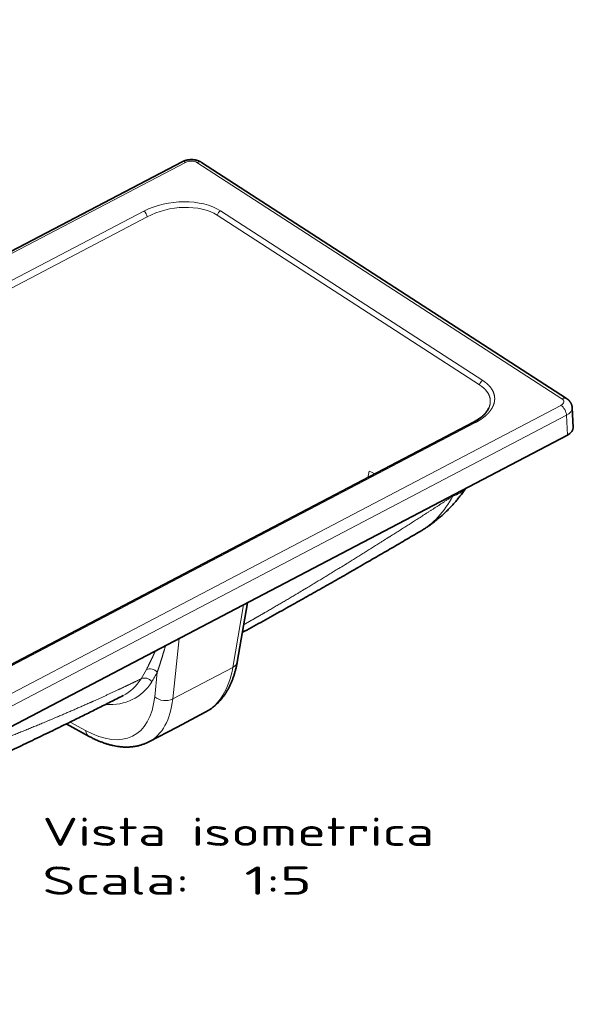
# Model space of a CAD drawing. Extents: x 32 to 349, y 12 to 273.
# Tile 4 of 5: x 280 to 349, y 12 to 134. Entities that reach past the tile are written whole.
import ezdxf
from ezdxf.enums import TextEntityAlignment as Align

# ---------------------------------------------------------------- set-up
doc = ezdxf.new("R2010")
doc.units = 0
doc.layers.get('0').update_dxf_attribs({"lineweight": 13})
doc.styles.get("Standard").update_dxf_attribs({"font": 'isocp.shx'})
doc.dimstyles.get("Standard").update_dxf_attribs({"dimtxt": 2.5, "dimasz": 2.5, "dimexe": 1.25, "dimexo": 0.625, "dimtad": 1, "dimcen": 2.5, "dimadec": 0, "dimazin": 0, "dimtfac": 1, "dimtmove": 0, "dimatfit": 0, "dimfxl": 0, "dimarcsym": 0})

# ---------------------------------------------------------------- blocks, each defined once
blk = doc.blocks.new('*D')
at = {"color": 7, "lineweight": 13}
for p, q in [((108.82, 241.34), (36.28, 241.34)), ((38.28, 205.22), (38.28, 241.34)), ((108.82, 205.22), (36.28, 205.22)), ((275.09, 150.34), (275.06, 177.3)), ((108.82, 108.87), (35.49, 108.87)), ((37.49, 34.87), (37.49, 108.87)), ((88.64, 64.5), (114.74, 49.63)), ((123.61, 51.87), (181.15, 51.87)), ((108.82, 34.87), (35.49, 34.87)), ((54.82, 34.87), (54.82, 11.82)), ((166.82, 34.87), (166.82, 11.82)), ((54.82, 13.82), (166.82, 13.82))]:
    blk.add_line(p, q, dxfattribs=at)
at = {"color": 7, "lineweight": 13, "ltscale": 0.425}
blk.add_line((179.15, 34.87), (179.15, 51.87), dxfattribs=at)
at = {"color": 7, "lineweight": 13, "ltscale": 0.358312}
blk.add_line((166.82, 34.87), (181.15, 34.87), dxfattribs=at)
at = {"color": 7, "lineweight": 13}
for points in [[(38.8, 239.4), (38.28, 241.34), (37.76, 239.4)], [(37.76, 207.15), (38.28, 205.22), (38.8, 207.15)], [(275.58, 175.37), (275.06, 177.3), (274.55, 175.37)], [(274.57, 152.27), (275.09, 150.34), (275.6, 152.27)], [(38, 106.93), (37.49, 108.87), (36.97, 106.93)], [(108.84, 53.59), (106.9, 54.1), (108.32, 52.69)], [(179.67, 49.93), (179.15, 51.87), (178.64, 49.93)], [(112.81, 50.14), (114.74, 49.63), (113.32, 51.04)], [(36.97, 36.8), (37.49, 34.87), (38, 36.8)], [(178.64, 36.8), (179.15, 34.87), (179.67, 36.8)], [(56.75, 14.34), (54.82, 13.82), (56.75, 13.3)], [(164.89, 13.3), (166.82, 13.82), (164.89, 14.34)]]:
    blk.add_lwpolyline(points, dxfattribs=at)
for s, rotation, p, p2 in [('181', 90, (36.28, 218.02), (36.28, 228.53)), ('135', 90.0476, (273.08, 158.56), (273.07, 169.07)), ('370', 90, (35.49, 66.61), (35.49, 77.12)), ('%%c', 330.3452, (89.63, 66.23), (91.86, 64.96)), ('45', 330.3452, (92.73, 64.47), (98.62, 61.12)), ('85', 90, (177.15, 39.98), (177.15, 46.75))]:
    blk.add_text(s, height=3.5, rotation=rotation, dxfattribs=at).set_placement(p, p2, align=Align.FIT)
blk.add_text('560', height=3.5, dxfattribs=at).set_placement((105.57, 15.82), (116.08, 15.82), align=Align.FIT)
blk = doc.blocks.new('BLOCK1')
at = {"color": 7, "lineweight": 13}
for s, p, p2 in [('Vista isometrica', (120.16, -317.92), (363.04, -317.92)), ('Scala:', (120.16, -348.15), (211.24, -348.15)), ('  1:5', (211.24, -348.15), (287.14, -348.15))]:
    blk.add_text(s, height=17.5, dxfattribs=at).set_placement(p, p2, align=Align.FIT)
blk = doc.blocks.new('BLOCK2')
at = {"color": 7, "lineweight": 35}
for p, q in [((206.75, 105.92), (1.12, -1.74)), ((206.75, 105.92), (1.12, -1.74)), ((218.82, 105.59), (445.2, -40.76)), ((218.82, 105.59), (445.2, -40.76)), ((387.43, -55.41), (220.2, -142.97)), ((387.43, -55.41), (220.2, -142.97)), ((240.12, -171.04), (445.75, -63.38)), ((240.12, -171.04), (445.75, -63.38)), ((220.2, -142.97), (52.97, -230.53)), ((220.2, -142.97), (52.97, -230.53)), ((247.31, -167.27), (240.95, -203.98)), ((247.31, -167.27), (240.95, -203.98)), ((240.12, -171.04), (34.5, -278.69)), ((240.12, -171.04), (34.5, -278.69))]:
    blk.add_line(p, q, dxfattribs=at)
at = {"color": 7, "lineweight": 13}
for p, q in [((208.86, 105.57), (3.23, -2.09)), ((208.86, 105.57), (3.23, -2.09)), ((215.9, 105.47), (442.28, -40.88)), ((215.9, 105.47), (442.28, -40.88)), ((17.53, -11.33), (183.1, 75.35)), ((17.53, -11.33), (183.1, 75.35)), ((393.2, -29.56), (230.63, 75.55)), ((393.2, -29.56), (230.63, 75.55)), ((19.59, -14.95), (185.16, 71.74)), ((19.59, -14.95), (185.16, 71.74)), ((391.13, -32.29), (228.56, 72.81)), ((391.13, -32.29), (228.56, 72.81)), ((236.08, -152.62), (441.7, -44.96)), ((236.08, -152.62), (441.7, -44.96)), ((239.51, -158.79), (445.14, -51.13)), ((239.51, -158.79), (445.14, -51.13)), ((388.7, -55.62), (221.47, -143.18)), ((388.7, -55.62), (221.47, -143.18)), ((54.24, -230.73), (221.47, -143.18)), ((54.24, -230.73), (221.47, -143.18)), ((236.08, -152.62), (30.45, -260.28)), ((236.08, -152.62), (30.45, -260.28)), ((239.51, -158.79), (33.89, -266.45)), ((239.51, -158.79), (33.89, -266.45)), ((244.91, -168.53), (238.19, -207.28)), ((244.91, -168.53), (238.19, -207.28)), ((204.9, -189.48), (200.97, -226.76)), ((204.9, -189.48), (200.97, -226.76)), ((219.58, -217.02), (238.19, -207.28)), ((219.58, -217.02), (238.19, -207.28)), ((219.58, -217.02), (200.97, -226.76)), ((219.58, -217.02), (200.97, -226.76))]:
    blk.add_line(p, q, dxfattribs=at)
at = {"color": 7, "lineweight": 35, "ltscale": 0.306453}
blk.add_line((448.66, -46.45), (449.27, -58.7), dxfattribs=at)
blk.add_line((448.66, -46.45), (449.27, -58.7), dxfattribs=at)
at = {"color": 7, "lineweight": 13, "ltscale": 0.306453}
blk.add_line((445.14, -51.13), (445.75, -63.38), dxfattribs=at)
blk.add_line((445.14, -51.13), (445.75, -63.38), dxfattribs=at)
at = {"color": 7, "lineweight": 13, "ltscale": 0.028321}
blk.add_line((374.67, -101.24), (375.27, -100.28), dxfattribs=at)
blk.add_line((374.67, -101.24), (375.27, -100.28), dxfattribs=at)
at = {"color": 7, "lineweight": 13, "ltscale": 0.38107}
blk.add_line((191.37, -210.35), (189.77, -225.51), dxfattribs=at)
blk.add_line((191.37, -210.35), (189.77, -225.51), dxfattribs=at)
at = {"color": 7, "lineweight": 35, "ltscale": 0.492681}
for p, q in [((203.69, -244.24), (221.14, -235.1)), ((203.69, -244.24), (221.14, -235.1)), ((186.23, -253.38), (203.69, -244.24)), ((186.23, -253.38), (203.69, -244.24))]:
    blk.add_line(p, q, dxfattribs=at)
at = {"color": 7, "lineweight": 35, "ltscale": 0.404003}
blk.add_line((149.17, -250.05), (134.97, -242.34), dxfattribs=at)
at = {"color": 7, "lineweight": 35, "ltscale": 0.403997}
blk.add_line((149.17, -250.05), (134.97, -242.34), dxfattribs=at)
at = {"color": 7, "lineweight": 13, "ltscale": 0.273958}
blk.add_line((137.28, -241.2), (146.91, -246.43), dxfattribs=at)
blk.add_line((137.28, -241.2), (146.91, -246.43), dxfattribs=at)
at = {"color": 7, "lineweight": 13}
for centre, radius, start, end in [((283.1, -78.69), 40.36, 344.15441, 349.85266), ((283.1, -78.69), 40.36, 344.15441, 349.85266), ((339.93, -52.52), 37.41, 242.80592, 248.74462), ((339.93, -52.52), 37.41, 242.80592, 248.74462), ((181.62, -145.64), 69.45, 340.29688, 342.01937), ((181.62, -145.64), 69.45, 340.29688, 342.01937), ((123.57, -177.44), 68.59, 327.42254, 332.91472), ((123.57, -177.44), 68.59, 327.42254, 332.91472), ((128.72, -178.26), 70.39, 327.38947, 332.8776), ((128.72, -178.26), 70.39, 327.38947, 332.8776)]:
    blk.add_arc(centre, radius, start, end, dxfattribs=at)
for centre, major_axis, ratio, start_param, end_param in [((209.07, 101.49), (2.32, -4.43), 0.510879, 2.406793, 3.141584), ((209.07, 101.49), (2.32, -4.43), 0.510879, 2.406793, 3.141584), ((212.1, 103.48), (4.99, 0.25), 0.576344, 0.675327, 2.246124), ((212.1, 103.48), (4.99, 0.25), 0.576344, 0.675327, 2.246124), ((216.11, 101.39), (-2.71, -4.2), 0.637832, 3.141622, 3.987131), ((216.11, 101.39), (-2.71, -4.2), 0.637832, 3.141622, 3.987131), ((204.14, 61.38), (33.97, 3.53), 0.573065, 0.619038, 2.177898), ((204.14, 61.38), (33.97, 3.53), 0.573065, 0.619038, 2.177898), ((204.26, 58.93), (30.98, 4.55), 0.588035, 0.587441, 2.146297), ((204.26, 58.93), (30.98, 4.55), 0.588035, 0.587441, 2.146297), ((183.22, 72.9), (-1.39, 2.66), 0.510879, 4.012496, 5.548385), ((183.22, 72.9), (-1.39, 2.66), 0.510879, 4.012496, 5.548385), ((230.75, 73.1), (1.63, 2.52), 0.637832, 0.845538, 2.067269), ((230.75, 73.1), (1.63, 2.52), 0.637832, 0.845538, 2.067269), ((393.32, -32), (1.63, 2.52), 0.637832, 0.845539, 2.067269), ((393.32, -32), (1.63, 2.52), 0.637832, 0.845539, 2.067269), ((438.47, -42.87), (4.99, 0.25), 0.576344, 5.387716, 6.958513), ((438.47, -42.87), (4.99, 0.25), 0.576344, 5.387716, 6.958513), ((442.48, -44.96), (-2.71, -4.2), 0.637832, 3.141584, 3.987131), ((442.48, -44.96), (-2.71, -4.2), 0.637832, 3.141584, 3.987131), ((441.91, -49.04), (-2.32, 4.43), 0.510879, 3.977589, 5.548385), ((441.91, -49.04), (-2.32, 4.43), 0.510879, 3.977589, 5.548385), ((438.67, -46.95), (9.99, 0.5), 0.576344, 5.387716, 6.283229), ((438.67, -46.95), (9.99, 0.5), 0.576344, 5.387716, 6.283229), ((388.83, -58.07), (1.39, -2.66), 0.510879, 2.406793, 3.141549), ((388.83, -58.07), (1.39, -2.66), 0.510879, 2.406793, 3.141549), ((349.76, -71.98), (33.97, -22.96), 0.58439, 5.839054, 6.201118), ((349.76, -71.98), (33.97, -22.96), 0.58439, 5.839054, 6.201118), ((315.82, -17.55), (27.53, -110.04), 0.600367, 0.174316, 0.570494), ((315.82, -17.55), (27.53, -110.04), 0.600367, 0.174316, 0.570494), ((181.02, -154.52), (39.49, -80.9), 0.528914, 0.014835, 0.634661), ((181.02, -154.52), (39.49, -80.9), 0.528914, 0.014883, 0.634661), ((233.07, -202.61), (7.88, -1.37), 0.681953, 5.531746, 6.283227), ((233.07, -202.61), (7.88, -1.37), 0.681953, 5.531746, 6.283179), ((184.21, -218.33), (4.21, -2.7), 0.843326, 1.149692, 2.701755), ((184.21, -218.33), (4.21, -2.7), 0.843326, 1.149692, 2.701755), ((187.57, -212.49), (4.45, -2.29), 0.829003, 1.069564, 2.623386), ((187.57, -212.49), (4.45, -2.29), 0.829003, 1.069564, 2.623386), ((120.49, -125.15), (56.77, -101.4), 0.490749, 5.973525, 6.539104), ((120.49, -125.15), (56.77, -101.4), 0.490749, 5.973525, 6.539104), ((116.72, -127.45), (54.48, -96.77), 0.48881, 6.26235, 6.538255), ((116.72, -127.45), (54.48, -96.77), 0.48881, 6.26235, 6.538255), ((136.79, -177.91), (40.16, -71.52), 0.490432, 5.621267, 6.888556), ((136.79, -177.91), (40.16, -71.52), 0.490432, 5.621267, 6.888556), ((195.85, -222.1), (-7.96, 0.84), 0.716783, 0.78012, 2.343428), ((195.85, -222.1), (-7.96, 0.84), 0.716783, 0.78012, 2.343428), ((142.86, -174.49), (43.88, -78.61), 0.492274, 6.269929, 6.889754), ((142.86, -174.49), (43.88, -78.61), 0.492274, 6.269929, 6.889754), ((152.98, -243.02), (3.82, 7.03), 0.687188, 2.400478, 3.14163), ((152.98, -243.02), (3.82, 7.03), 0.687188, 2.400478, 3.141588)]:
    blk.add_ellipse(centre, major_axis=major_axis, ratio=ratio, start_param=start_param, end_param=end_param, dxfattribs=at)
at = {"color": 7, "lineweight": 35}
blk.add_ellipse((439.28, -59.2), major_axis=(-9.99, -0.5), ratio=0.576344, start_param=2.246124, end_param=3.141637, dxfattribs=at)
blk.add_ellipse((439.28, -59.2), major_axis=(-9.99, -0.5), ratio=0.576344, start_param=2.246124, end_param=3.141637, dxfattribs=at)
for points, knots in [([(206.75, 105.92), (206.83, 105.96), (207, 106.05), (207.26, 106.17), (207.53, 106.29), (207.8, 106.4), (208.06, 106.5), (208.33, 106.6), (208.6, 106.68), (208.88, 106.77), (209.15, 106.84), (209.42, 106.91), (209.7, 106.98), (209.97, 107.03), (210.25, 107.08), (210.53, 107.13), (210.81, 107.17), (211.09, 107.2), (211.37, 107.23), (211.65, 107.25), (211.93, 107.27), (212.21, 107.28), (212.49, 107.29), (212.77, 107.28), (213.06, 107.28), (213.34, 107.27), (213.62, 107.25), (213.9, 107.22), (214.18, 107.19), (214.46, 107.15), (214.74, 107.11), (215.02, 107.06), (215.3, 107.01), (215.58, 106.94), (215.85, 106.87), (216.13, 106.8), (216.41, 106.71), (216.68, 106.62), (216.95, 106.52), (217.23, 106.42), (217.5, 106.3), (217.77, 106.18), (218.04, 106.05), (218.3, 105.9), (218.57, 105.75), (218.74, 105.64), (218.82, 105.59)], [0, 0, 0, 0, 0.287937, 0.576863, 0.866723, 1.157466, 1.44131, 1.725904, 2.011194, 2.297126, 2.579059, 2.861527, 3.144471, 3.427863, 3.709134, 3.990733, 4.272605, 4.554697, 4.835989, 5.117389, 5.39884, 5.680286, 5.962023, 6.243643, 6.525091, 6.80631, 7.088994, 7.37134, 7.653296, 7.934811, 8.219369, 8.503377, 8.786786, 9.069547, 9.357724, 9.645131, 9.931719, 10.217439, 10.512221, 10.805964, 11.098611, 11.3901, 11.696026, 12.000527, 12.30353, 12.604985, 12.604985, 12.604985, 12.604985]), ([(206.75, 105.92), (206.83, 105.96), (207, 106.05), (207.26, 106.17), (207.53, 106.29), (207.8, 106.4), (208.06, 106.5), (208.33, 106.6), (208.6, 106.68), (208.88, 106.77), (209.15, 106.84), (209.42, 106.91), (209.7, 106.98), (209.97, 107.03), (210.25, 107.08), (210.53, 107.13), (210.81, 107.17), (211.09, 107.2), (211.37, 107.23), (211.65, 107.25), (211.93, 107.27), (212.21, 107.28), (212.49, 107.29), (212.77, 107.28), (213.06, 107.28), (213.34, 107.27), (213.62, 107.25), (213.9, 107.22), (214.18, 107.19), (214.46, 107.15), (214.74, 107.11), (215.02, 107.06), (215.3, 107.01), (215.58, 106.94), (215.85, 106.87), (216.13, 106.8), (216.41, 106.71), (216.68, 106.62), (216.95, 106.52), (217.23, 106.42), (217.5, 106.3), (217.77, 106.18), (218.04, 106.05), (218.3, 105.9), (218.57, 105.75), (218.74, 105.64), (218.82, 105.59)], [0, 0, 0, 0, 0.287937, 0.576863, 0.866723, 1.157466, 1.44131, 1.725904, 2.011194, 2.297126, 2.579059, 2.861527, 3.144471, 3.427863, 3.709134, 3.990733, 4.272605, 4.554697, 4.835989, 5.117389, 5.39884, 5.680286, 5.962023, 6.243643, 6.525091, 6.80631, 7.088994, 7.37134, 7.653296, 7.934811, 8.219369, 8.503377, 8.786786, 9.069547, 9.357724, 9.645131, 9.931719, 10.217439, 10.512221, 10.805964, 11.098611, 11.3901, 11.696026, 12.000527, 12.30353, 12.604985, 12.604985, 12.604985, 12.604985]), ([(448.66, -46.45), (448.66, -46.4), (448.65, -46.31), (448.64, -46.16), (448.62, -46.01), (448.61, -45.86), (448.58, -45.71), (448.56, -45.56), (448.53, -45.42), (448.49, -45.25), (448.45, -45.08), (448.4, -44.89), (448.34, -44.7), (448.27, -44.51), (448.2, -44.33), (448.13, -44.14), (448.04, -43.96), (447.96, -43.78), (447.87, -43.61), (447.78, -43.45), (447.69, -43.29), (447.59, -43.14), (447.49, -42.98), (447.39, -42.83), (447.28, -42.68), (447.14, -42.5), (446.98, -42.31), (446.8, -42.1), (446.61, -41.9), (446.42, -41.72), (446.25, -41.56), (446.1, -41.43), (445.98, -41.33), (445.85, -41.23), (445.72, -41.13), (445.6, -41.03), (445.46, -40.94), (445.33, -40.85), (445.24, -40.79), (445.2, -40.76)], [0, 0, 0, 0, 0.149537, 0.299075, 0.448612, 0.59815, 0.747918, 0.897686, 1.04771, 1.197734, 1.39505, 1.592368, 1.790447, 1.988532, 2.187303, 2.386591, 2.586439, 2.786877, 2.970322, 3.154321, 3.338918, 3.52414, 3.71002, 3.896575, 4.083831, 4.271806, 4.565701, 4.833263, 5.102371, 5.373043, 5.645286, 5.803616, 5.962472, 6.121846, 6.281733, 6.442129, 6.603025, 6.764414, 6.926293, 6.926293, 6.926293, 6.926293]), ([(448.66, -46.45), (448.66, -46.4), (448.65, -46.31), (448.64, -46.16), (448.62, -46.01), (448.61, -45.86), (448.58, -45.71), (448.56, -45.56), (448.53, -45.42), (448.49, -45.25), (448.45, -45.08), (448.4, -44.89), (448.34, -44.7), (448.27, -44.51), (448.2, -44.33), (448.13, -44.14), (448.04, -43.96), (447.96, -43.78), (447.87, -43.61), (447.78, -43.45), (447.69, -43.29), (447.59, -43.14), (447.49, -42.98), (447.39, -42.83), (447.28, -42.68), (447.14, -42.5), (446.98, -42.31), (446.8, -42.1), (446.61, -41.9), (446.42, -41.72), (446.25, -41.56), (446.1, -41.43), (445.98, -41.33), (445.85, -41.23), (445.72, -41.13), (445.6, -41.03), (445.46, -40.94), (445.33, -40.85), (445.24, -40.79), (445.2, -40.76)], [0, 0, 0, 0, 0.149537, 0.299075, 0.448612, 0.59815, 0.747918, 0.897686, 1.04771, 1.197734, 1.39505, 1.592368, 1.790447, 1.988532, 2.187303, 2.386591, 2.586439, 2.786877, 2.970322, 3.154321, 3.338918, 3.52414, 3.71002, 3.896575, 4.083831, 4.271806, 4.565701, 4.833263, 5.102371, 5.373043, 5.645286, 5.803616, 5.962472, 6.121846, 6.281733, 6.442129, 6.603025, 6.764414, 6.926293, 6.926293, 6.926293, 6.926293]), ([(397.05, -46.44), (396.97, -46.63), (396.8, -47), (396.5, -47.56), (396.17, -48.11), (395.79, -48.67), (395.37, -49.23), (394.91, -49.79), (394.41, -50.35), (393.87, -50.9), (393.37, -51.36), (392.93, -51.75), (392.51, -52.11), (392.01, -52.51), (391.43, -52.95), (390.82, -53.38), (390.18, -53.81), (389.53, -54.23), (388.85, -54.63), (388.15, -55.03), (387.68, -55.29), (387.43, -55.41)], [0, 0, 0, 0, 0.604459, 1.232281, 1.883216, 2.557969, 3.256919, 3.980427, 4.728573, 5.500249, 6.293773, 6.768668, 7.250839, 7.962547, 8.695273, 9.443211, 10.205858, 10.982712, 11.773234, 12.576891, 13.393073, 13.393073, 13.393073, 13.393073]), ([(397.05, -46.44), (396.97, -46.63), (396.8, -47), (396.5, -47.56), (396.17, -48.11), (395.79, -48.67), (395.37, -49.23), (394.91, -49.79), (394.41, -50.35), (393.87, -50.9), (393.37, -51.36), (392.93, -51.75), (392.51, -52.11), (392.01, -52.51), (391.43, -52.95), (390.82, -53.38), (390.18, -53.81), (389.53, -54.23), (388.85, -54.63), (388.15, -55.03), (387.68, -55.29), (387.43, -55.41)], [0, 0, 0, 0, 0.604444, 1.232265, 1.883201, 2.557953, 3.256903, 3.980411, 4.728557, 5.500233, 6.293757, 6.768653, 7.250823, 7.962532, 8.695258, 9.443195, 10.205843, 10.982696, 11.773218, 12.576875, 13.393057, 13.393057, 13.393057, 13.393057]), ([(382.75, -96.36), (382.23, -97.11), (381.16, -98.59), (379.51, -100.76), (377.79, -102.9), (376.01, -105), (374.17, -107.05), (372.25, -109.06), (370.33, -110.95), (368.44, -112.71), (366.59, -114.34), (364.69, -115.93), (362.73, -117.46), (360.73, -118.95), (358.67, -120.38), (356.56, -121.75), (355.12, -122.63), (354.39, -123.05)], [0, 0, 0, 0, 2.726673, 5.460836, 8.201714, 10.950325, 13.707636, 16.474607, 19.290422, 21.767138, 24.230933, 26.704919, 29.189437, 31.684958, 34.191827, 36.710065, 39.240835, 39.240835, 39.240835, 39.240835]), ([(382.75, -96.36), (382.23, -97.11), (381.16, -98.59), (379.51, -100.76), (377.79, -102.9), (376.01, -105), (374.17, -107.05), (372.25, -109.06), (370.33, -110.95), (368.44, -112.71), (366.59, -114.34), (364.69, -115.93), (362.73, -117.46), (360.73, -118.95), (358.67, -120.38), (356.56, -121.75), (355.12, -122.63), (354.39, -123.05)], [0, 0, 0, 0, 2.726673, 5.460836, 8.201713, 10.950325, 13.707636, 16.474607, 19.290422, 21.767138, 24.230933, 26.704919, 29.189437, 31.684958, 34.191827, 36.710065, 39.240835, 39.240835, 39.240835, 39.240835]), ([(354.39, -123.05), (352.82, -123.98), (349.67, -125.82), (344.94, -128.59), (340.2, -131.35), (335.44, -134.12), (330.67, -136.89), (325.89, -139.66), (320.87, -142.56), (315.14, -145.85), (309.3, -149.2), (303.6, -152.46), (298.48, -155.38), (293.36, -158.29), (288.22, -161.2), (283.08, -164.1), (277.94, -166.99), (272.65, -169.95), (267.14, -173.03), (261.43, -176.21), (255.64, -179.41), (249.87, -182.58), (246.03, -184.69), (244.11, -185.74)], [0, 0, 0, 0, 5.468761, 10.949245, 16.441551, 21.945443, 27.457344, 32.98059, 38.514192, 44.858626, 52.812952, 58.69213, 64.580316, 70.474483, 76.374863, 82.280053, 88.185664, 94.08903, 100.452693, 107.106274, 113.711985, 120.293699, 126.855856, 126.855856, 126.855856, 126.855856]), ([(354.39, -123.05), (352.82, -123.98), (349.67, -125.82), (344.94, -128.59), (340.2, -131.35), (335.44, -134.12), (330.67, -136.89), (325.89, -139.66), (320.87, -142.56), (315.14, -145.85), (309.3, -149.2), (303.6, -152.46), (298.48, -155.38), (293.36, -158.29), (288.22, -161.2), (283.08, -164.1), (277.94, -166.99), (272.65, -169.95), (267.14, -173.03), (261.43, -176.21), (255.64, -179.41), (249.87, -182.58), (246.03, -184.69), (244.11, -185.74)], [0, 0, 0, 0, 5.468761, 10.949245, 16.441551, 21.945443, 27.457344, 32.98059, 38.514192, 44.858625, 52.812952, 58.69213, 64.580315, 70.474482, 76.374862, 82.280053, 88.185663, 94.089029, 100.452692, 107.106273, 113.711984, 120.293699, 126.855856, 126.855856, 126.855856, 126.855856]), ([(221.14, -235.1), (221.63, -234.84), (222.6, -234.3), (224, -233.42), (225.36, -232.46), (226.72, -231.39), (228.07, -230.2), (229.41, -228.89), (230.68, -227.5), (231.88, -226.03), (233.01, -224.5), (234.07, -222.9), (235.06, -221.24), (235.98, -219.52), (236.84, -217.75), (237.62, -215.92), (238.34, -214.05), (238.99, -212.12), (239.58, -210.15), (240.1, -208.13), (240.56, -206.07), (240.83, -204.68), (240.95, -203.98)], [0, 0, 0, 0, 1.654215, 3.312107, 4.971306, 6.633489, 8.501221, 10.375425, 12.257741, 14.149899, 16.05359, 17.970721, 19.903095, 21.853507, 23.819037, 25.806033, 27.815107, 29.847748, 31.905194, 33.988682, 36.099179, 38.237748, 38.237748, 38.237748, 38.237748]), ([(221.14, -235.1), (221.63, -234.84), (222.6, -234.3), (224, -233.42), (225.36, -232.46), (226.72, -231.39), (228.07, -230.2), (229.41, -228.89), (230.68, -227.5), (231.88, -226.03), (233.01, -224.5), (234.07, -222.9), (235.06, -221.24), (235.98, -219.52), (236.84, -217.75), (237.62, -215.92), (238.34, -214.05), (238.99, -212.12), (239.58, -210.15), (240.1, -208.13), (240.56, -206.07), (240.83, -204.68), (240.95, -203.98)], [0, 0, 0, 0, 1.653775, 3.311226, 4.969726, 6.63121, 8.498942, 10.373146, 12.255462, 14.14762, 16.051311, 17.968442, 19.900816, 21.851227, 23.816757, 25.803753, 27.812826, 29.845467, 31.902913, 33.9864, 36.096896, 38.235208, 38.235208, 38.235208, 38.235208]), ([(50.52, -282.18), (51.9, -281.55), (54.66, -280.28), (58.8, -278.39), (62.95, -276.48), (67.12, -274.56), (71.29, -272.63), (75.47, -270.69), (79.65, -268.74), (84.26, -266.59), (89.29, -264.23), (94.74, -261.66), (100.21, -259.08), (105.7, -256.47), (111.2, -253.84), (116.72, -251.19), (122.26, -248.52), (127.8, -245.84), (133.34, -243.13), (138.33, -240.69), (142.78, -238.49), (146.69, -236.56), (150.6, -234.62), (154.52, -232.67), (158.44, -230.7), (162.36, -228.73), (166.28, -226.75), (168.89, -225.43), (170.2, -224.76)], [0, 0, 0, 0, 4.548041, 9.103299, 13.674728, 18.254507, 22.853376, 27.461439, 32.079177, 36.707111, 42.715498, 48.743113, 54.791972, 60.863401, 66.964345, 73.088357, 79.235394, 85.405572, 91.555589, 97.729868, 102.0807, 106.443603, 110.808574, 115.186083, 119.564951, 123.956925, 128.348438, 132.753768, 132.753768, 132.753768, 132.753768]), ([(50.52, -282.18), (51.9, -281.55), (54.66, -280.28), (58.8, -278.39), (62.95, -276.48), (67.12, -274.56), (71.29, -272.63), (75.47, -270.69), (79.65, -268.74), (84.26, -266.59), (89.29, -264.23), (94.74, -261.66), (100.21, -259.08), (105.7, -256.47), (111.2, -253.84), (116.72, -251.19), (122.26, -248.52), (127.8, -245.84), (133.34, -243.13), (138.33, -240.69), (142.78, -238.49), (146.69, -236.56), (150.6, -234.62), (154.52, -232.67), (158.44, -230.7), (162.36, -228.73), (166.28, -226.75), (168.89, -225.43), (170.2, -224.76)], [0, 0, 0, 0, 4.547969, 9.103153, 13.674588, 18.254372, 22.853247, 27.461314, 32.079059, 36.706998, 42.715385, 48.743, 54.791859, 60.863288, 66.964232, 73.088244, 79.235281, 85.405458, 91.555476, 97.729755, 102.080587, 106.44349, 110.808461, 115.18597, 119.564839, 123.956813, 128.348312, 132.753628, 132.753628, 132.753628, 132.753628]), ([(186.22, -253.38), (185.64, -253.69), (184.44, -254.26), (182.59, -254.99), (180.69, -255.59), (178.95, -256), (177.4, -256.29), (176.03, -256.48), (174.65, -256.6), (173.27, -256.67), (171.87, -256.68), (170.47, -256.64), (169.07, -256.54), (167.53, -256.38), (165.88, -256.13), (164.08, -255.78), (162.24, -255.35), (160.37, -254.82), (158.5, -254.21), (156.63, -253.53), (154.76, -252.77), (152.89, -251.94), (151.02, -251.03), (149.79, -250.38), (149.17, -250.05)], [0, 0, 0, 0, 1.98599, 3.972855, 5.962804, 7.957467, 9.331057, 10.708492, 12.090581, 13.47819, 14.872174, 16.273504, 17.683115, 19.101578, 20.891601, 22.699005, 24.614472, 26.553255, 28.517077, 30.507514, 32.525851, 34.57333, 36.650894, 38.759123, 38.759123, 38.759123, 38.759123]), ([(186.22, -253.38), (185.64, -253.69), (184.44, -254.26), (182.59, -254.99), (180.69, -255.59), (178.95, -256), (177.4, -256.29), (176.03, -256.48), (174.65, -256.6), (173.27, -256.67), (171.87, -256.68), (170.47, -256.64), (169.07, -256.54), (167.53, -256.38), (165.88, -256.13), (164.08, -255.78), (162.24, -255.35), (160.37, -254.82), (158.5, -254.21), (156.63, -253.53), (154.76, -252.77), (152.89, -251.94), (151.02, -251.03), (149.78, -250.38), (149.17, -250.05)], [0, 0, 0, 0, 1.98599, 3.972855, 5.962804, 7.957467, 9.331057, 10.708492, 12.090581, 13.47819, 14.872174, 16.273504, 17.683115, 19.101578, 20.891601, 22.699005, 24.614472, 26.553256, 28.517078, 30.507516, 32.525853, 34.573333, 36.650897, 38.759356, 38.759356, 38.759356, 38.759356])]:
    blk.add_open_spline(points, degree=3, knots=knots, dxfattribs=at)
at = {"color": 7, "lineweight": 13}
for points, knots in [([(393.2, -29.56), (394.77, -30.57), (396.17, -31.68), (397.39, -32.89), (399.35, -35.41), (400.39, -38.15), (400.66, -39.54), (400.72, -42.24), (399.91, -44.9), (399.33, -46.16), (398.31, -47.81), (397, -49.38), (396.64, -49.78), (396.21, -50.23), (395.77, -50.66), (395.72, -50.71), (395.61, -50.81), (395.51, -50.9), (395.46, -50.95), (395.3, -51.1), (395.14, -51.24), (395.04, -51.34), (394.82, -51.53), (394.6, -51.72), (394.49, -51.81), (394.27, -52), (394.04, -52.18), (393.92, -52.27), (392.92, -53.06), (391.85, -53.81), (390.85, -54.45), (389.8, -55.05), (388.7, -55.62)], [0, 0, 0, 0, 0, 0, 14.465274, 14.465274, 14.465274, 28.59717, 28.59717, 28.59717, 41.750488, 41.750488, 41.750488, 46.317136, 46.317136, 46.317136, 46.902434, 46.902434, 46.902434, 47.487733, 47.487733, 47.487733, 48.658296, 48.658296, 48.658296, 49.828772, 49.828772, 49.828772, 51.004823, 51.004823, 51.004823, 59.839375, 59.839375, 59.839375, 59.839375, 59.839375, 59.839375]), ([(393.2, -29.56), (394.77, -30.57), (396.17, -31.68), (397.39, -32.89), (399.35, -35.41), (400.39, -38.15), (400.66, -39.54), (400.72, -42.24), (399.91, -44.9), (399.33, -46.16), (398.31, -47.81), (397, -49.38), (396.64, -49.78), (396.21, -50.23), (395.77, -50.66), (395.72, -50.71), (395.61, -50.81), (395.51, -50.9), (395.46, -50.95), (395.3, -51.1), (395.14, -51.24), (395.04, -51.34), (394.82, -51.53), (394.6, -51.72), (394.49, -51.81), (394.27, -52), (394.04, -52.18), (393.92, -52.27), (392.92, -53.06), (391.85, -53.81), (390.85, -54.45), (389.8, -55.05), (388.7, -55.62)], [0, 0, 0, 0, 0, 0, 14.465274, 14.465274, 14.465274, 28.59717, 28.59717, 28.59717, 41.750488, 41.750488, 41.750488, 46.317136, 46.317136, 46.317136, 46.902434, 46.902434, 46.902434, 47.487733, 47.487733, 47.487733, 48.658296, 48.658296, 48.658296, 49.828772, 49.828772, 49.828772, 51.004823, 51.004823, 51.004823, 59.839375, 59.839375, 59.839375, 59.839375, 59.839375, 59.839375]), ([(391.13, -32.29), (392.48, -33.12), (393.71, -34.05), (394.8, -35.06), (396.92, -37.62), (397.95, -40.54), (398.13, -42.27), (397.89, -44.16), (397.23, -45.99), (397.17, -46.14), (397.11, -46.29), (397.05, -46.44)], [0, 0, 0, 0, 0, 0, 15.67919, 15.67919, 15.67919, 36.496001, 36.496001, 36.496001, 38.36096, 38.36096, 38.36096, 38.36096, 38.36096, 38.36096]), ([(391.13, -32.29), (392.48, -33.12), (393.71, -34.05), (394.8, -35.06), (396.92, -37.62), (397.95, -40.54), (398.13, -42.27), (397.89, -44.16), (397.23, -45.99), (397.17, -46.14), (397.11, -46.29), (397.05, -46.44)], [0, 0, 0, 0, 0, 0, 15.679209, 15.679209, 15.679209, 36.49602, 36.49602, 36.49602, 38.361007, 38.361007, 38.361007, 38.361007, 38.361007, 38.361007]), ([(244.96, -180.86), (249.54, -178.27), (254.15, -175.65), (258.77, -172.99), (268.6, -167.27), (278.48, -161.42), (283.72, -158.29), (294.21, -151.98), (304.68, -145.57), (309.93, -142.34), (320.4, -135.85), (330.82, -129.31), (336, -126.04), (346.89, -119.13), (357.72, -112.2), (363.42, -108.53), (369.05, -104.89), (374.67, -101.24)], [0, 0, 0, 0, 0, 0, 46.391251, 46.391251, 46.391251, 98.455782, 98.455782, 98.455782, 150.801514, 150.801514, 150.801514, 203.18526, 203.18526, 203.18526, 260.740141, 260.740141, 260.740141, 260.740141, 260.740141, 260.740141]), ([(244.96, -180.86), (249.54, -178.27), (254.15, -175.65), (258.77, -172.99), (268.6, -167.27), (278.48, -161.42), (283.72, -158.29), (294.21, -151.98), (304.68, -145.57), (309.93, -142.34), (320.4, -135.85), (330.82, -129.31), (336, -126.04), (346.89, -119.13), (357.72, -112.2), (363.42, -108.53), (369.05, -104.89), (374.67, -101.24)], [0, 0, 0, 0, 0, 0, 46.391251, 46.391251, 46.391251, 98.455782, 98.455782, 98.455782, 150.801514, 150.801514, 150.801514, 203.18526, 203.18526, 203.18526, 260.740141, 260.740141, 260.740141, 260.740141, 260.740141, 260.740141]), ([(181.37, -214.38), (176.58, -216.71), (171.8, -218.99), (167.05, -221.23), (159.87, -224.55), (152.71, -227.79), (150.3, -228.87), (140.71, -233.13), (131.16, -237.26), (124.01, -240.28), (112.15, -245.19), (100.34, -249.95), (95.65, -251.82), (86.19, -255.56), (76.75, -259.22), (71.98, -261.06), (67.24, -262.88), (62.5, -264.68)], [0, 0, 0, 0, 0, 0, 50.902455, 50.902455, 50.902455, 76.746418, 76.746418, 76.746418, 153.845336, 153.845336, 153.845336, 205.002718, 205.002718, 205.002718, 256.696328, 256.696328, 256.696328, 256.696328, 256.696328, 256.696328]), ([(181.37, -214.38), (176.58, -216.71), (171.8, -218.99), (167.05, -221.23), (159.87, -224.55), (152.71, -227.79), (150.3, -228.87), (140.71, -233.13), (131.16, -237.26), (124.01, -240.28), (112.15, -245.19), (100.34, -249.95), (95.65, -251.82), (86.19, -255.56), (76.75, -259.22), (71.98, -261.06), (67.24, -262.88), (62.5, -264.68)], [0, 0, 0, 0, 0, 0, 50.902455, 50.902455, 50.902455, 76.746418, 76.746418, 76.746418, 153.845336, 153.845336, 153.845336, 205.002718, 205.002718, 205.002718, 256.696328, 256.696328, 256.696328, 256.696328, 256.696328, 256.696328])]:
    blk.add_open_spline(points, degree=5, knots=knots, dxfattribs=at)
for points in [[(196.49, -193.88), (195.5, -197.35), (194.48, -200.74), (193.43, -204.07), (192.38, -207.28), (191.37, -210.35)], [(196.49, -193.88), (195.5, -197.35), (194.48, -200.74), (193.43, -204.07), (192.38, -207.28), (191.37, -210.35)], [(190.12, -197.22), (189.04, -199.68), (187.94, -202.08), (186.82, -204.38), (185.71, -206.59), (184.64, -208.68)], [(190.12, -197.22), (189.04, -199.68), (187.94, -202.08), (186.82, -204.38), (185.71, -206.59), (184.64, -208.68)]]:
    blk.add_open_spline(points, degree=5, dxfattribs=at)

msp = doc.modelspace()

# ---------------------------------------------------------------- block references
at = {"lineweight": 0, "xscale": 0.2, "yscale": 0.2, "zscale": 0.2}
for name in ['BLOCK2', 'BLOCK1']:
    msp.add_blockref(name, (259.0251, 95.0293), dxfattribs=at)

# ---------------------------------------------------------------- dimensions: what is measured, and where the dimension line sits
at = {"color": 0, "lineweight": 0}
dim = msp.add_linear_dim(base=(275.0862, 150.3388), p1=(291.5177, 177.3115), p2=(272.4591, 150.3367), angle=270.046169, dimstyle='Standard', override={"dimlfac": 5}, dxfattribs=at)
dim.commit()
dim.dimension.update_dxf_attribs({"geometry": '*D', "text_midpoint": (275.075, 163.8183), "dimtype": 160})

doc.saveas('drawing.dxf')
